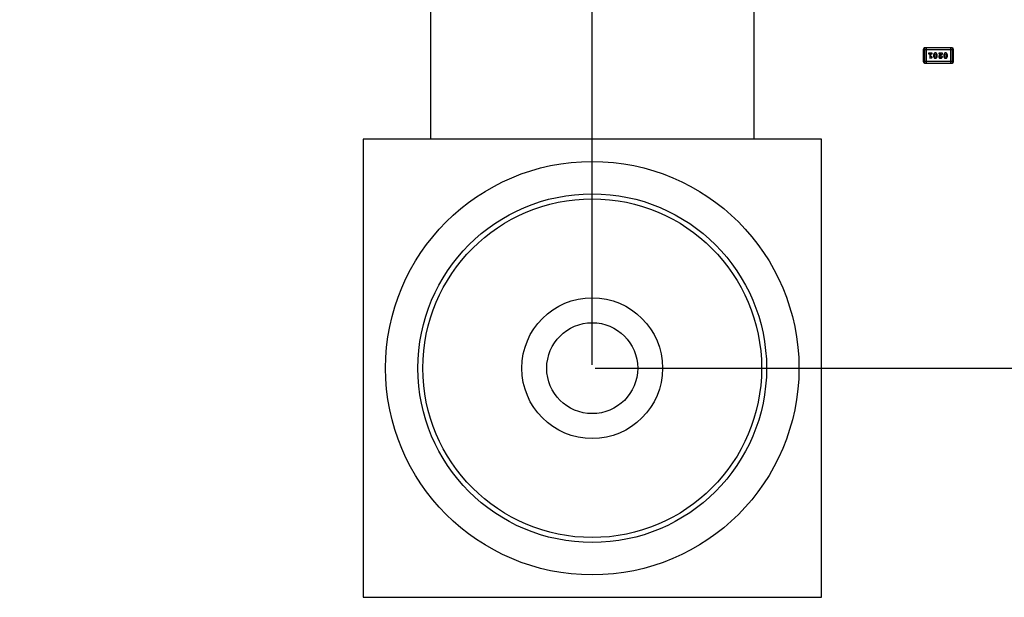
# Model space of a CAD drawing. Header units: inches. Extents: x 246 to 500, y -220 to -17.
# Tile 80 of 118: x 446 to 466, y -132 to -121. Entities that reach past the tile are written whole.
import ezdxf

# ---------------------------------------------------------------- set-up
doc = ezdxf.new("R2010")
doc.units = ezdxf.units.IN
doc.header["$LTSCALE"] = 1.21
doc.header["$MEASUREMENT"] = 0
doc.header["$PDMODE"] = 3
doc.header["$PDSIZE"] = 0.3125
doc.layers.get('0').update_dxf_attribs({"linetype": 'CONTINUOUS'})
doc.layers.get('Defpoints').update_dxf_attribs({"linetype": 'CONTINUOUS'})
doc.layers.add('DIM', color=3, linetype='CONTINUOUS')
doc.styles.get("Standard").update_dxf_attribs({"font": 'txt', "width": 0.8})
doc.dimstyles.get("Standard").update_dxf_attribs({"dimtxt": 0.15625, "dimasz": 0.1875, "dimexe": 0.125, "dimexo": 0.0625, "dimgap": 0.09, "dimtad": 0, "dimtih": 1, "dimtoh": 1, "dimzin": 4, "dimdsep": 46, "dimtxsty": 'Standard', "dimblk": '_FILLED', "dimblk1": '_FILLED', "dimblk2": '_FILLED', "dimcen": 0.09, "dimazin": 1, "dimtp": 0.01, "dimtm": 0.01, "dimtfac": 1, "dimtofl": 0, "dimtmove": 0, "dimatfit": 3, "dimldrblk": '_FILLED', "dimfxl": 1, "dimtolj": 1, "dimtzin": 4, "dimarcsym": 0})

# ---------------------------------------------------------------- blocks, each defined once
blk = doc.blocks.new('_FILLED')
at = {"color": 0, "linetype": 'ByBlock'}
blk.add_solid([(0, 0), (-1, 0.1667), (-1, -0.1667)], dxfattribs=at)
blk = doc.blocks.new('*D60')
at = {"layer": 'Defpoints', "color": 0}
for p in [(481.94, -91.858), (457.69, -127.857), (492.101, -127.857)]:
    blk.add_point(p, dxfattribs=at)
at = {"layer": 'DIM', "color": 0, "lineweight": -2}
for p, q in [((482.003, -91.858), (492.226, -91.858)), ((492.101, -93.858), (492.101, -106.834)), ((492.101, -125.857), (492.101, -112.881)), ((457.752, -127.857), (492.226, -127.857))]:
    blk.add_line(p, q, dxfattribs=at)
at = {"layer": 'DIM', "color": 0, "lineweight": -2, "xscale": 2, "yscale": 2, "zscale": 2}
for p, rotation in [((492.101, -91.858), 90), ((492.101, -127.857), 270)]:
    blk.add_blockref('_FILLED', p, dxfattribs=dict(at, rotation=rotation))
at = {"layer": 'DIM', "color": 0, "insert": (492.101, -109.857), "char_height": 2, "attachment_point": 5, "rotation": 90}
blk.add_mtext('\\A1;36.00', dxfattribs=at)
blk = doc.blocks.new('*D61')
at = {"layer": 'Defpoints', "color": 0}
for p in [(433.44, -77.488), (433.44, -91.858), (457.69, -127.857)]:
    blk.add_point(p, dxfattribs=at)
at = {"layer": 'DIM', "color": 0, "lineweight": -2}
for p, q in [((433.44, -91.796), (433.44, -77.363)), ((457.69, -127.794), (457.69, -77.363)), ((435.44, -77.488), (442.275, -77.488)), ((455.69, -77.488), (448.855, -77.488))]:
    blk.add_line(p, q, dxfattribs=at)
at = {"layer": 'DIM', "color": 0, "lineweight": -2, "xscale": 2, "yscale": 2, "zscale": 2, "rotation": 180}
blk.add_blockref('_FILLED', (433.44, -77.488), dxfattribs=at)
at = {"layer": 'DIM', "color": 0, "lineweight": -2, "xscale": 2, "yscale": 2, "zscale": 2}
blk.add_blockref('_FILLED', (457.69, -77.488), dxfattribs=at)
at = {"layer": 'DIM', "color": 0, "insert": (445.565, -77.488), "char_height": 2, "attachment_point": 5}
blk.add_mtext('\\A1;24.25', dxfattribs=at)

msp = doc.modelspace()

# ---------------------------------------------------------------- linework, layer by layer
at = {"color": 7, "linetype": 'Continuous'}
for p, q in [((454.44, -116.559), (454.44, -123.259)), ((460.94, -123.259), (460.94, -116.559)), ((464.335, -121.459), (464.335, -121.703)), ((464.335, -121.459), (464.945, -121.459)), ((464.366, -121.734), (464.366, -121.429)), ((464.914, -121.429), (464.366, -121.429)), ((464.396, -121.429), (464.396, -121.734)), ((464.503, -121.533), (464.451, -121.533)), ((464.451, -121.55), (464.469, -121.55)), ((464.469, -121.55), (464.469, -121.638)), ((464.486, -121.615), (464.486, -121.55)), ((464.486, -121.55), (464.503, -121.55)), ((464.56, -121.576), (464.567, -121.554)), ((464.567, -121.554), (464.579, -121.548)), ((464.579, -121.548), (464.592, -121.554)), ((464.592, -121.554), (464.599, -121.576)), ((464.646, -121.533), (464.646, -121.54)), ((464.724, -121.533), (464.646, -121.533)), ((464.655, -121.553), (464.661, -121.55)), ((464.661, -121.55), (464.697, -121.55)), ((464.697, -121.55), (464.663, -121.577)), ((464.669, -121.596), (464.724, -121.551)), ((464.724, -121.551), (464.724, -121.533)), ((464.764, -121.576), (464.772, -121.554)), ((464.772, -121.554), (464.784, -121.548)), ((464.784, -121.548), (464.796, -121.554)), ((464.796, -121.554), (464.804, -121.576)), ((464.884, -121.429), (464.884, -121.734)), ((464.914, -121.429), (464.914, -121.734)), ((464.945, -121.703), (464.945, -121.459)), ((464.945, -121.703), (464.335, -121.703)), ((464.366, -121.734), (464.914, -121.734)), ((464.469, -121.638), (464.505, -121.628)), ((464.501, -121.611), (464.486, -121.615)), ((464.506, -121.61), (464.501, -121.611)), ((464.514, -121.619), (464.506, -121.61)), ((464.543, -121.576), (464.543, -121.593)), ((464.56, -121.576), (464.56, -121.593)), ((464.567, -121.615), (464.56, -121.593)), ((464.58, -121.621), (464.567, -121.615)), ((464.592, -121.615), (464.58, -121.621)), ((464.599, -121.593), (464.592, -121.615)), ((464.599, -121.593), (464.599, -121.576)), ((464.617, -121.593), (464.617, -121.576)), ((464.664, -121.606), (464.669, -121.596)), ((464.698, -121.615), (464.683, -121.621)), ((464.703, -121.607), (464.698, -121.615)), ((464.712, -121.6), (464.703, -121.607)), ((464.72, -121.609), (464.712, -121.6)), ((464.747, -121.576), (464.747, -121.593)), ((464.764, -121.576), (464.764, -121.593)), ((464.772, -121.615), (464.764, -121.593)), ((464.784, -121.621), (464.772, -121.615)), ((464.796, -121.615), (464.784, -121.621)), ((464.804, -121.593), (464.796, -121.615)), ((464.804, -121.593), (464.804, -121.576)), ((464.821, -121.593), (464.821, -121.576)), ((453.09, -123.259), (453.09, -132.459)), ((462.29, -123.259), (453.09, -123.259)), ((462.29, -132.459), (462.29, -123.259)), ((453.09, -132.459), (462.29, -132.459))]:
    msp.add_line(p, q, dxfattribs=at)
for radius in [4.15, 3.5, 3.4, 1.413, 0.913]:
    msp.add_circle((457.69, -127.859), radius, dxfattribs=at)
for centre, start, end in [((464.366, -121.459), 89.9999, 179.9999), ((464.914, -121.459), 359.9999, 89.9999), ((464.366, -121.703), 179.9999, 269.9999), ((464.914, -121.703), 269.9999, 359.9999)]:
    msp.add_arc(centre, 0.0305, start, end, dxfattribs=at)
for points, knots in [([(464.451, -121.533), (464.45, -121.533), (464.449, -121.533), (464.446, -121.533), (464.444, -121.534), (464.443, -121.535), (464.442, -121.536), (464.441, -121.538), (464.44, -121.539), (464.44, -121.541), (464.44, -121.541)], [0, 0, 0, 0, 0.169012, 0.317488, 0.445429, 0.560977, 0.67065, 0.776666, 0.88492, 1, 1, 1, 1]), ([(464.44, -121.541), (464.44, -121.542), (464.44, -121.543), (464.441, -121.545), (464.442, -121.546), (464.443, -121.547), (464.444, -121.549), (464.446, -121.549), (464.449, -121.55), (464.45, -121.55), (464.451, -121.55)], [0, 0, 0, 0, 0.11517, 0.223509, 0.328254, 0.438012, 0.553651, 0.682263, 0.830856, 1, 1, 1, 1]), ([(464.514, -121.541), (464.514, -121.541), (464.514, -121.539), (464.514, -121.538), (464.513, -121.536), (464.512, -121.535), (464.51, -121.534), (464.508, -121.533), (464.506, -121.533), (464.504, -121.533), (464.503, -121.533)], [0, 0, 0, 0, 0.115051, 0.223278, 0.329269, 0.437893, 0.554681, 0.682591, 0.83103, 1, 1, 1, 1]), ([(464.503, -121.55), (464.504, -121.55), (464.506, -121.55), (464.508, -121.549), (464.51, -121.549), (464.512, -121.547), (464.513, -121.546), (464.514, -121.545), (464.514, -121.543), (464.514, -121.542), (464.514, -121.541)], [0, 0, 0, 0, 0.169102, 0.317658, 0.446239, 0.563118, 0.671828, 0.776546, 0.884858, 1, 1, 1, 1]), ([(464.579, -121.531), (464.578, -121.531), (464.575, -121.531), (464.571, -121.532), (464.567, -121.533), (464.564, -121.534), (464.56, -121.537), (464.557, -121.539), (464.555, -121.542), (464.552, -121.545), (464.55, -121.549), (464.548, -121.553), (464.546, -121.556), (464.545, -121.56), (464.544, -121.564), (464.543, -121.568), (464.543, -121.572), (464.543, -121.574), (464.543, -121.576)], [0, 0, 0, 0, 0.067217, 0.131051, 0.19272, 0.252824, 0.312745, 0.373449, 0.436041, 0.501494, 0.567761, 0.632087, 0.695096, 0.757109, 0.817993, 0.878657, 0.939311, 1, 1, 1, 1]), ([(464.617, -121.576), (464.617, -121.574), (464.616, -121.572), (464.616, -121.569), (464.616, -121.566), (464.615, -121.563), (464.614, -121.56), (464.613, -121.557), (464.612, -121.554), (464.61, -121.551), (464.609, -121.548), (464.607, -121.546), (464.605, -121.543), (464.604, -121.541), (464.602, -121.54), (464.6, -121.538), (464.599, -121.536), (464.596, -121.535), (464.593, -121.533), (464.589, -121.532), (464.584, -121.531), (464.581, -121.531), (464.579, -121.531)], [0, 0, 0, 0, 0.049886, 0.09882, 0.148132, 0.19689, 0.246038, 0.295176, 0.345305, 0.395692, 0.445312, 0.491875, 0.535813, 0.577009, 0.616081, 0.652689, 0.687585, 0.720206, 0.785062, 0.85223, 0.923759, 1, 1, 1, 1]), ([(464.646, -121.54), (464.646, -121.541), (464.646, -121.543), (464.647, -121.546), (464.648, -121.548), (464.649, -121.55), (464.65, -121.551), (464.652, -121.552), (464.653, -121.553), (464.654, -121.553), (464.655, -121.553)], [0, 0, 0, 0, 0.1844, 0.34094, 0.473574, 0.586824, 0.690029, 0.789175, 0.890445, 1, 1, 1, 1]), ([(464.784, -121.531), (464.783, -121.531), (464.78, -121.531), (464.776, -121.532), (464.772, -121.533), (464.768, -121.534), (464.765, -121.537), (464.762, -121.539), (464.759, -121.542), (464.757, -121.545), (464.754, -121.549), (464.752, -121.553), (464.751, -121.556), (464.749, -121.56), (464.748, -121.564), (464.748, -121.568), (464.747, -121.572), (464.747, -121.574), (464.747, -121.576)], [0, 0, 0, 0, 0.067217, 0.131051, 0.19272, 0.252824, 0.312745, 0.373449, 0.436041, 0.501494, 0.567761, 0.632087, 0.695096, 0.757109, 0.817993, 0.878657, 0.939311, 1, 1, 1, 1]), ([(464.821, -121.576), (464.821, -121.574), (464.821, -121.572), (464.821, -121.569), (464.82, -121.566), (464.82, -121.563), (464.819, -121.56), (464.817, -121.557), (464.816, -121.554), (464.815, -121.551), (464.813, -121.548), (464.812, -121.546), (464.81, -121.543), (464.808, -121.541), (464.807, -121.54), (464.805, -121.538), (464.803, -121.536), (464.801, -121.535), (464.798, -121.533), (464.793, -121.532), (464.789, -121.531), (464.786, -121.531), (464.784, -121.531)], [0, 0, 0, 0, 0.049886, 0.09882, 0.148132, 0.19689, 0.246038, 0.295176, 0.345305, 0.395692, 0.445312, 0.491875, 0.535813, 0.577009, 0.616081, 0.652689, 0.687585, 0.720206, 0.785062, 0.85223, 0.923759, 1, 1, 1, 1]), ([(464.505, -121.628), (464.506, -121.628), (464.508, -121.627), (464.51, -121.626), (464.511, -121.626), (464.513, -121.625), (464.513, -121.623), (464.514, -121.622), (464.514, -121.621), (464.514, -121.619), (464.514, -121.619)], [0, 0, 0, 0, 0.187321, 0.344927, 0.475328, 0.579604, 0.674244, 0.773631, 0.882025, 1, 1, 1, 1]), ([(464.543, -121.593), (464.543, -121.594), (464.543, -121.597), (464.543, -121.6), (464.543, -121.603), (464.544, -121.606), (464.545, -121.609), (464.546, -121.612), (464.547, -121.615), (464.549, -121.618), (464.551, -121.621), (464.552, -121.623), (464.554, -121.625), (464.556, -121.628), (464.557, -121.629), (464.559, -121.631), (464.561, -121.633), (464.563, -121.634), (464.566, -121.636), (464.57, -121.637), (464.575, -121.638), (464.578, -121.638), (464.58, -121.638)], [0, 0, 0, 0, 0.049855, 0.099516, 0.148482, 0.19758, 0.246804, 0.296268, 0.346517, 0.397047, 0.446826, 0.49336, 0.537801, 0.579207, 0.617974, 0.654833, 0.689171, 0.722088, 0.786392, 0.853518, 0.924186, 1, 1, 1, 1]), ([(464.58, -121.638), (464.581, -121.638), (464.584, -121.638), (464.588, -121.637), (464.592, -121.636), (464.595, -121.634), (464.599, -121.632), (464.602, -121.63), (464.605, -121.627), (464.607, -121.623), (464.609, -121.62), (464.611, -121.616), (464.613, -121.612), (464.614, -121.609), (464.615, -121.605), (464.616, -121.601), (464.616, -121.597), (464.617, -121.595), (464.617, -121.593)], [0, 0, 0, 0, 0.06692, 0.130834, 0.19258, 0.252759, 0.312631, 0.373411, 0.436359, 0.501894, 0.568244, 0.632472, 0.69556, 0.757163, 0.818592, 0.878885, 0.939235, 1, 1, 1, 1]), ([(464.663, -121.577), (464.662, -121.578), (464.661, -121.579), (464.658, -121.581), (464.656, -121.583), (464.654, -121.585), (464.653, -121.587), (464.651, -121.589), (464.65, -121.591), (464.649, -121.593), (464.648, -121.595), (464.647, -121.598), (464.647, -121.602), (464.646, -121.604), (464.646, -121.605)], [0, 0, 0, 0, 0.103002, 0.197728, 0.285279, 0.365235, 0.437224, 0.502446, 0.560545, 0.611446, 0.707576, 0.80349, 0.900532, 1, 1, 1, 1]), ([(464.646, -121.605), (464.646, -121.606), (464.647, -121.608), (464.647, -121.612), (464.648, -121.615), (464.649, -121.618), (464.65, -121.621), (464.652, -121.623), (464.654, -121.626), (464.657, -121.628), (464.659, -121.631), (464.662, -121.633), (464.665, -121.634), (464.668, -121.636), (464.672, -121.637), (464.675, -121.637), (464.679, -121.638), (464.682, -121.638), (464.683, -121.638)], [0, 0, 0, 0, 0.060981, 0.120256, 0.178148, 0.236115, 0.293993, 0.352864, 0.413358, 0.476056, 0.539296, 0.602396, 0.665116, 0.728325, 0.792919, 0.859317, 0.928302, 1, 1, 1, 1]), ([(464.683, -121.621), (464.682, -121.621), (464.679, -121.62), (464.675, -121.62), (464.672, -121.618), (464.669, -121.616), (464.667, -121.614), (464.665, -121.612), (464.664, -121.609), (464.664, -121.607), (464.664, -121.606)], [0, 0, 0, 0, 0.156344, 0.299348, 0.4327, 0.561, 0.682299, 0.791883, 0.89611, 1, 1, 1, 1]), ([(464.683, -121.638), (464.685, -121.638), (464.688, -121.638), (464.693, -121.637), (464.698, -121.635), (464.702, -121.633), (464.706, -121.631), (464.71, -121.628), (464.713, -121.625), (464.716, -121.621), (464.718, -121.618), (464.719, -121.614), (464.72, -121.611), (464.72, -121.609), (464.72, -121.609)], [0, 0, 0, 0, 0.098286, 0.193983, 0.289056, 0.384352, 0.477435, 0.566197, 0.652355, 0.737986, 0.818188, 0.887401, 0.94802, 1, 1, 1, 1]), ([(464.747, -121.593), (464.747, -121.594), (464.747, -121.597), (464.747, -121.6), (464.748, -121.603), (464.749, -121.606), (464.75, -121.609), (464.751, -121.612), (464.752, -121.615), (464.753, -121.618), (464.755, -121.621), (464.757, -121.623), (464.758, -121.625), (464.76, -121.628), (464.762, -121.629), (464.763, -121.631), (464.765, -121.633), (464.768, -121.634), (464.771, -121.636), (464.775, -121.637), (464.779, -121.638), (464.783, -121.638), (464.784, -121.638)], [0, 0, 0, 0, 0.049855, 0.099516, 0.148482, 0.19758, 0.246804, 0.296268, 0.346517, 0.397047, 0.446826, 0.49336, 0.537801, 0.579207, 0.617974, 0.654833, 0.689171, 0.722088, 0.786392, 0.853518, 0.924186, 1, 1, 1, 1]), ([(464.784, -121.638), (464.786, -121.638), (464.789, -121.638), (464.793, -121.637), (464.796, -121.636), (464.8, -121.634), (464.803, -121.632), (464.806, -121.63), (464.809, -121.627), (464.812, -121.623), (464.814, -121.62), (464.816, -121.616), (464.817, -121.612), (464.819, -121.609), (464.82, -121.605), (464.821, -121.601), (464.821, -121.597), (464.821, -121.595), (464.821, -121.593)], [0, 0, 0, 0, 0.06692, 0.130834, 0.19258, 0.252759, 0.312631, 0.373411, 0.436359, 0.501894, 0.568244, 0.632472, 0.69556, 0.757163, 0.818592, 0.878885, 0.939235, 1, 1, 1, 1])]:
    msp.add_open_spline(points, degree=3, knots=knots, dxfattribs=at)

# ---------------------------------------------------------------- dimensions: what is measured, and where the dimension line sits
at = {"layer": 'DIM'}
dim = msp.add_linear_dim(base=(433.44, -77.488), p1=(457.69, -127.857), p2=(433.44, -91.858), dimstyle='Standard', override={"dimtxt": 2, "dimasz": 2, "dimtih": 0, "dimtoh": 0, "dimzin": 0, "dimcen": 0.198, "dimadec": 0, "dimazin": 0, "dimtp": 0, "dimtm": 0, "dimtdec": 4, "dimtzin": 0}, dxfattribs=at)
dim.commit()
dim.dimension.update_dxf_attribs({"geometry": '*D61', "text_midpoint": (445.565, -77.488)})
dim = msp.add_linear_dim(base=(492.101, -127.857), p1=(481.94, -91.858), p2=(457.69, -127.857), angle=90, dimstyle='Standard', override={"dimtxt": 2, "dimasz": 2, "dimtih": 0, "dimtoh": 0, "dimzin": 0, "dimcen": 0.198, "dimadec": 0, "dimazin": 0, "dimtp": 0, "dimtm": 0, "dimtdec": 4, "dimtzin": 0}, dxfattribs=at)
dim.commit()
dim.dimension.update_dxf_attribs({"geometry": '*D60', "text_midpoint": (492.101, -109.857)})

doc.saveas('drawing.dxf')
